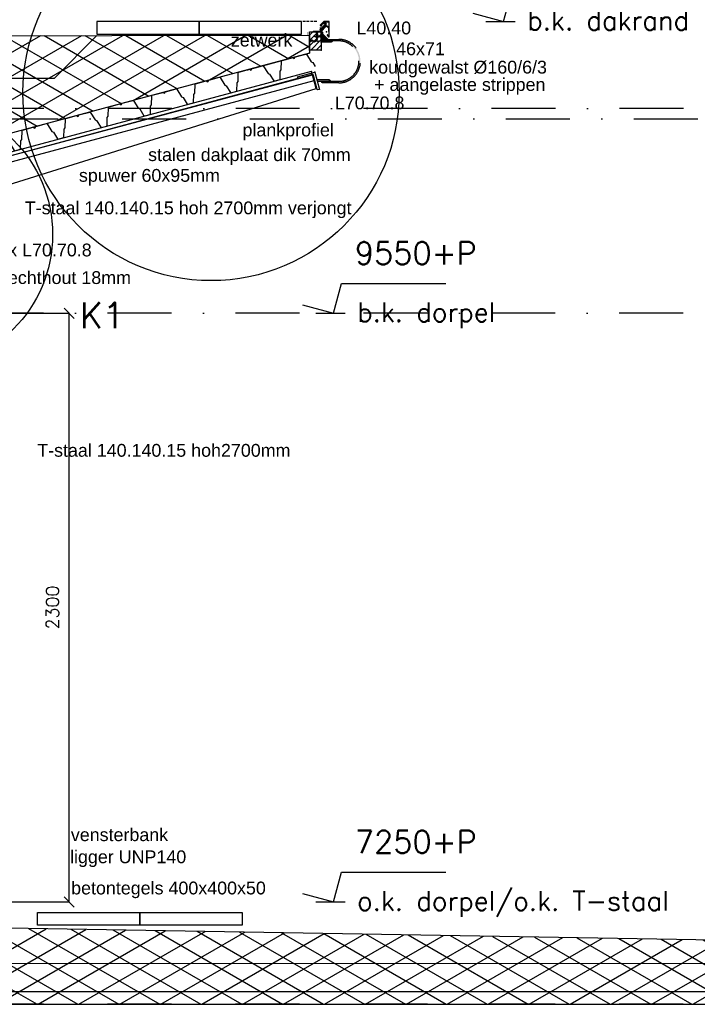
# Model space of a CAD drawing. Extents: x 98997 to 245130, y 18007 to 138999.
# Tile 38 of 58: x 121253 to 123903, y 99296 to 103143. Entities that reach past the tile are written whole.
import ezdxf

# ---------------------------------------------------------------- set-up
doc = ezdxf.new("R2010")
doc.units = 0
doc.header["$LTSCALE"] = 20
doc.header["$MEASUREMENT"] = 0
doc.header["$PDSIZE"] = -1
for name, pattern in [('DASHDOT', [25, 12.5, -6.25, 0, -6.25]), ('DD1', [2.66667, 1.66667, -0.5, 0, -0.5]), ('HIDDEN', [9.375, 6.25, -3.125]), ('HIDDENX2', [0.75, 0.5, -0.25])]:
    doc.linetypes.add(name, pattern=pattern)
doc.layers.get('0').update_dxf_attribs({"linetype": 'CONTINUOUS'})
doc.layers.get('DEFPOINTS').update_dxf_attribs({"linetype": 'CONTINUOUS'})
for name, color, linetype in [('_DETAILNUMMERS', 4, 'CONTINUOUS'), ('_DETAILNUMMERSTEKST', 4, 'CONTINUOUS'), ('A--A21--_F-23-', 9, 'CONTINUOUS'), ('A--A25--_F--3-', 9, 'CONTINUOUS'), ('A--L$7A-_STRAMIEN', 1, 'DASHDOT'), ('A--L13DC4_VLOEREN', 4, 'HIDDEN'), ('A--L21--', 3, 'CONTINUOUS'), ('A--L21D2_BUITENWAND', 2, 'CONTINUOUS'), ('A--L25--', 7, 'CONTINUOUS'), ('A--L25--_F-23-', 7, 'CONTINUOUS'), ('A--L27--', 7, 'CONTINUOUS'), ('A--L27--_F--3-', 7, 'CONTINUOUS'), ('A--L27D1_DAKEN', 1, 'CONTINUOUS'), ('A--L28--_F--3-', 1, 'CONTINUOUS'), ('A--L28DC1_CONSTR', 1, 'HIDDENX2'), ('A--L31D1_BUITENKOZIJN', 1, 'CONTINUOUS'), ('A--L35--', 7, 'CONTINUOUS'), ('A--L35--_F-23-', 7, 'CONTINUOUS'), ('A--L42--', 7, 'CONTINUOUS'), ('A--L47--', 7, 'CONTINUOUS'), ('A--M$1A-_F123-', 1, 'CONTINUOUS'), ('A--M01A1_MAATVOERING', 1, 'CONTINUOUS'), ('A--M01B1_HOOGTE_MAATV', 1, 'CONTINUOUS'), ('A--T$1A-_F123_20', 1, 'CONTINUOUS'), ('A--T01B2_HOOGTE_MAATV', 2, 'CONTINUOUS'), ('A--T01B3_HOOGTE_MAATV', 3, 'CONTINUOUS'), ('STRAMIEN', 8, 'DD1'), ('X--LR---_CP', 7, 'CONTINUOUS')]:
    doc.layers.add(name, color=color, linetype=linetype)
doc.styles.add('ALFA-0_25', font='ROMANS')
doc.styles.add('EB1', font='ARIAL.TTF')
doc.styles.add('EB2', font='ARIAL.TTF')
doc.styles.add('HIEMSTRA', font='romans.shx')
doc.styles.add('HOOGTEXT', font='ROMANS.shx', dxfattribs={"height": 2.5})
doc.dimstyles.new('STANDARD$0', dxfattribs={"dimscale": 50, "dimtxt": 2.5, "dimasz": 2, "dimexe": 2, "dimexo": 0, "dimgap": 2, "dimtad": 1, "dimdec": 0, "dimzin": 0, "dimdsep": 46, "dimtxsty": 'ALFA-0_25', "dimblk1": 'OBLIQUE', "dimblk2": 'OBLIQUE', "dimsah": 1, "dimcen": -3, "dimdle": 2, "dimclrd": 1, "dimclre": 1, "dimclrt": 2, "dimadec": 0, "dimazin": 0, "dimtfac": 0.666667, "dimtofl": 0, "dimtmove": 2, "dimatfit": 3, "dimldrblk": 'OBLIQUE', "dimfxl": 0, "dimtvp": 0.833333, "dimtolj": 1, "dimtzin": 0, "dimarcsym": 0})

# ---------------------------------------------------------------- blocks, each defined once
blk = doc.blocks.new('_OBLIQUE')
at = {"color": 0, "linetype": 'ByBlock'}
blk.add_line((-0.5, -0.5), (0.5, 0.5), dxfattribs=at)
blk = doc.blocks.new('*D57')
at = {"layer": 'A--M$1A-_F123-', "color": 1, "lineweight": -2}
for p, q in [((120894.7, 101995.9), (121446.9, 101995.9)), ((121446.9, 99695.9), (121446.9, 101995.9)), ((120879.6, 99695.9), (121446.9, 99695.9))]:
    blk.add_line(p, q, dxfattribs=at)
at = {"layer": 'DEFPOINTS', "color": 0}
for p in [(120894.7, 101995.9), (121446.9, 101995.9), (120879.6, 99695.9)]:
    blk.add_point(p, dxfattribs=at)
at = {"layer": 'A--M$1A-_F123-', "color": 1, "lineweight": -2, "xscale": 40, "yscale": 40, "zscale": 40}
for p, rotation in [((121446.9, 101995.9), 90), ((121446.9, 99695.9), 270)]:
    blk.add_blockref('_OBLIQUE', p, dxfattribs=dict(at, rotation=rotation))
at = {"layer": 'A--M$1A-_F123-', "color": 2, "insert": (121381.9, 100845.9), "char_height": 50, "attachment_point": 5, "rotation": 90, "style": 'ALFA-0_25'}
blk.add_mtext('\\A1;2300', dxfattribs=at)
blk = doc.blocks.new('Q021541-')
at = {"layer": 'A--L27--_F--3-', "color": 3}
blk.add_lwpolyline([(-15.5, 0), (0, 0, 0.332162), (1.9, 1.4), (10.7, 31), (15.8, 35), (26.1, 68.6, -0.329651), (28, 70), (71.5, 70), (76.5, 65), (81.5, 70), (125, 70, -0.329651), (126.9, 68.6), (137.2, 35), (142.3, 31), (151.1, 1.4, 0.332162), (153, 0), (175, 0, 0.332162), (176.9, 1.4), (185.7, 31), (190.8, 35), (201.1, 68.6, -0.329651), (203, 70), (246.5, 70), (251.5, 65), (256.5, 70), (300, 70, -0.329651), (301.9, 68.6), (312.2, 35), (317.3, 31), (326.1, 1.4, 0.332162), (328, 0), (350, 0, 0.332162), (351.9, 1.4), (360.7, 31), (365.8, 35), (376.1, 68.6, -0.329651), (378, 70), (421.5, 70), (426.5, 65), (431.5, 70), (475, 70, -0.329651), (476.9, 68.6), (487.2, 35), (492.3, 31), (501.1, 1.4, 0.332162), (503, 0), (525, 0, 0.332162), (526.9, 1.4), (535.7, 31), (540.8, 35), (551.1, 68.6, -0.329651), (553, 70), (596.5, 70), (601.5, 65), (606.5, 70), (650, 70, -0.329651), (651.9, 68.6), (662.2, 35), (667.3, 31), (676.1, 1.4, 0.332162), (678, 0), (700, 0, 0.332162), (701.9, 1.4), (707.1, 19.1)], format="xyb", dxfattribs=at)
blk = doc.blocks.new('HOOGTEP')
at = {"layer": 'A--M01A1_MAATVOERING'}
for p, q in [((0, 0), (0.624, 2.33)), ((0.624, 2.33), (8.794, 2.33)), ((-2.415, 0.647), (0, 0))]:
    blk.add_line(p, q, dxfattribs=at)
at = {"layer": 'A--M01B1_HOOGTE_MAATV'}
blk.add_line((-1.379, 0), (0.911, 0), dxfattribs=at)
at = {"layer": 'A--T01B2_HOOGTE_MAATV', "style": 'HOOGTEXT', "flags": 4}
blk.add_attdef('TEKST', (1.84, -0.671), '', height=1.5, dxfattribs=at)
at = {"layer": 'A--T01B3_HOOGTE_MAATV', "style": 'HOOGTEXT', "flags": 4}
blk.add_attdef('HOOGTE', (1.673, 3.819), '', height=1.75, dxfattribs=at)
blk = doc.blocks.new('Q020550-')
at = {"layer": 'A--L28--_F--3-', "color": 4, "linetype": 'Continuous'}
blk.add_lwpolyline([(0, 0), (0, 40), (3, 40, -0.414214), (5, 38), (5, 8.5, 0.414214), (8.5, 5), (38, 5, -0.414214), (40, 3), (40, 0)], format="xyb", close=True, dxfattribs=at)
at = {"layer": 'X--LR---_CP', "color": 4, "linetype": 'Continuous'}
blk.add_point((0, 0), dxfattribs=at)
blk = doc.blocks.new('Q020279-')
at = {"layer": 'A--A25--_F--3-'}
h = blk.add_hatch(dxfattribs=at)
h.set_pattern_fill('ALFALINE', color=256, scale=15, style=0, pattern_type=2)
h.set_pattern_definition([(45, (0, 0), (-10.6066, 10.6066), [])])
h.paths.add_polyline_path([(0, 0), (0, 71), (46, 71), (46, 0)])
at = {"layer": 'A--L25--_F-23-', "color": 2, "linetype": 'Continuous'}
blk.add_lwpolyline([(0, 0), (0, 71), (46, 71), (46, 0)], close=True, dxfattribs=at)
at = {"layer": 'X--LR---_CP'}
for p in [(0, 0), (0, 0), (46, 0)]:
    blk.add_point(p, dxfattribs=at)
blk = doc.blocks.new('Q020556-')
at = {"layer": 'A--L28--_F--3-', "color": 4, "linetype": 'Continuous'}
blk.add_lwpolyline([(0, 0), (0, 70), (6, 70, -0.414214), (8, 68), (8, 11.5, 0.414214), (11.5, 8), (68, 8, -0.414214), (70, 6), (70, 0)], format="xyb", close=True, dxfattribs=at)
at = {"layer": 'X--LR---_CP', "color": 4, "linetype": 'Continuous'}
blk.add_point((0, 0), dxfattribs=at)
blk = doc.blocks.new('Q031605-')
at = {"layer": 'A--L35--_F-23-', "color": 1, "linetype": 'Continuous'}
for points in [[(0, 15), (15, 0), (0, -15)], [(15, 0), (26.7, 10), (38.5, 0), (49.1, -9), (59.7, 0), (69.1, 8), (78.5, 0), (83.4, -4.6), (89, 0), (78.5, 0)]]:
    blk.add_lwpolyline(points, close=True, dxfattribs=at)
at = {"layer": 'X--LR---_CP', "color": 1, "linetype": 'Continuous'}
blk.add_point((0, 0), dxfattribs=at)
blk.add_point((0, 0), dxfattribs=at)
blk.add_point((0, 0), dxfattribs=at)

msp = doc.modelspace()

# ---------------------------------------------------------------- hatches: boundary and pattern name
at = {"layer": 'A--A21--_F-23-'}
h = msp.add_hatch(dxfattribs=at)
h.set_pattern_fill('ALFAISO', color=256, scale=80, angle=270, style=0, pattern_type=2)
h.set_pattern_definition([(330, (80462.204, 97310.96), (40, 69.28203), []), (30, (80462.204, 97310.96), (-40, 69.28203), [])])
h.paths.add_polyline_path([(120898.6, 102613.5), (120839.7, 102613.5), (120839.7, 102796.1), (120839.7, 103080.1), (122386.5, 103082.1), (122386.5, 103012.2)])
h = msp.add_hatch(dxfattribs=at)
h.set_pattern_fill('ALFAISO', color=256, scale=80, angle=270, style=0, pattern_type=2)
h.set_pattern_definition([(330, (122523.19, 93890.74), (40, 69.28203), []), (30, (122523.19, 93890.74), (-40, 69.28203), [])])
h.paths.add_polyline_path([(131833.6, 99497.4), (129349.7, 99455.2), (120824.3, 99600.1), (120824.3, 99295.9), (131833.6, 99295.9)])
at = {"layer": 'A--L13DC4_VLOEREN'}
h = msp.add_hatch(color=256, dxfattribs=at)
h.paths.add_polyline_path([(122432.5, 103054.9), (122432.5, 103094.9), (122437.5, 103094.9), (122437.5, 103059.9), (122472.5, 103059.9), (122472.5, 103054.9)])
edge = h.paths.add_edge_path(flags=16)
edge.add_line((122432.5, 103094.9), (122432.5, 103054.9))
edge.add_line((122432.5, 103054.9), (122472.5, 103054.9))
h.paths.add_polyline_path([(122432.5, 103054.9), (122432.5, 103094.9), (122437.5, 103094.9)], flags=8)
h.paths.add_polyline_path([(122432.5, 103054.9), (122437.5, 103094.9), (122437.5, 103059.9)], flags=8)
edge = h.paths.add_edge_path(flags=0)
edge.add_line((122432.5, 103054.9), (122432.5, 103094.9))
edge.add_line((122432.5, 103094.9), (122437.5, 103094.9))
edge.add_line((122437.5, 103094.9), (122432.5, 103054.9))
edge.add_line((122432.5, 103054.9), (122437.5, 103094.9))
edge.add_line((122437.5, 103094.9), (122437.5, 103059.9))
edge.add_line((122437.5, 103059.9), (122432.5, 103054.9))
edge.add_line((122432.5, 103054.9), (122437.5, 103059.9))
edge.add_line((122437.5, 103059.9), (122472.5, 103059.9))
edge.add_line((122472.5, 103059.9), (122432.5, 103054.9))
edge.add_line((122432.5, 103054.9), (122472.5, 103059.9))
edge.add_line((122472.5, 103059.9), (122472.5, 103054.9))
edge.add_line((122472.5, 103054.9), (122432.5, 103054.9))
edge.add_line((122432.5, 103054.9), (122432.5, 103094.9))
edge.add_line((122432.5, 103094.9), (122437.5, 103094.9))
edge.add_line((122437.5, 103094.9), (122432.5, 103054.9))
edge.add_line((122432.5, 103054.9), (122437.5, 103094.9))
edge.add_line((122437.5, 103094.9), (122437.5, 103059.9))
edge.add_line((122437.5, 103059.9), (122432.5, 103054.9))
edge.add_line((122432.5, 103054.9), (122437.5, 103059.9))
edge.add_line((122437.5, 103059.9), (122472.5, 103059.9))
edge.add_line((122472.5, 103059.9), (122432.5, 103054.9))
edge.add_line((122432.5, 103054.9), (122472.5, 103059.9))
edge.add_line((122472.5, 103059.9), (122472.5, 103054.9))
edge.add_line((122472.5, 103054.9), (122432.5, 103054.9))
edge.add_line((122432.5, 103054.9), (122432.5, 103094.9))
edge.add_line((122432.5, 103094.9), (122432.5, 103054.9))
edge.add_line((122432.5, 103094.9), (122437.5, 103094.9))
edge.add_line((122437.5, 103094.9), (122432.5, 103094.9))
edge.add_line((122437.5, 103094.9), (122437.5, 103059.9))
edge.add_line((122437.5, 103059.9), (122437.5, 103094.9))
edge.add_line((122437.5, 103059.9), (122472.5, 103059.9))
edge.add_line((122472.5, 103059.9), (122437.5, 103059.9))
edge.add_line((122472.5, 103059.9), (122472.5, 103054.9))
edge.add_line((122472.5, 103054.9), (122472.5, 103059.9))
edge.add_line((122472.5, 103054.9), (122432.5, 103054.9))
edge.add_line((122432.5, 103054.9), (122472.5, 103054.9))
edge = h.paths.add_edge_path(flags=0)
edge.add_line((122432.5, 103054.9), (122432.5, 103094.9))
edge.add_line((122432.5, 103094.9), (122435.5, 103094.9))
edge.add_arc((122435.5, 103092.9), 2, 0, 90, ccw=False)
edge.add_line((122437.5, 103092.9), (122437.5, 103063.4))
edge.add_arc((122441, 103063.4), 3.5, 180, 270)
edge.add_line((122441, 103059.9), (122470.5, 103059.9))
edge.add_arc((122470.5, 103057.9), 2, 0, 90, ccw=False)
edge.add_line((122472.5, 103057.9), (122472.5, 103054.9))
edge.add_line((122472.5, 103054.9), (122432.5, 103054.9))
h.paths.add_polyline_path([(122432.5, 103054.9), (122437.5, 103059.9), (122472.5, 103059.9)], flags=8)
h.paths.add_polyline_path([(122432.5, 103054.9), (122472.5, 103059.9), (122472.5, 103054.9)], flags=8)
h = msp.add_hatch(color=256, dxfattribs=at)
edge = h.paths.add_edge_path()
edge.add_line((122446.7, 103065.9), (122500.7, 103065.9))
edge.add_arc((122500.7, 102980.9), 85, -90, 90, ccw=False)
edge.add_line((122500.7, 102895.9), (122436.1, 102895.9))
edge.add_line((122436.1, 102895.9), (122436.1, 102901.9))
edge.add_line((122436.1, 102901.9), (122500.7, 102901.9))
edge.add_arc((122500.7, 102980.9), 79, 270, 450)
edge.add_line((122500.7, 103059.9), (122446.7, 103059.9))
edge.add_line((122446.7, 103059.9), (122446.7, 103065.9))
h = msp.add_hatch(color=256, dxfattribs=at)
h.paths.add_polyline_path([(122478.5, 103059.9), (122470.5, 103059.9, -0.414214), (122472.5, 103057.9), (122472.5, 103054.9, -0.303013)])
h.paths.add_polyline_path([(122446.7, 103064.7, -0.366356), (122441.6, 103059.9), (122446.7, 103059.9)])
msp.add_hatch(color=256, dxfattribs=at).paths.add_polyline_path([(122416.6, 102901.9), (122464.5, 102901.9), (122464.5, 102907.9), (122415, 102907.9)])
h = msp.add_hatch(color=256, dxfattribs=at)
h.paths.add_polyline_path([(122464.5, 102907.9), (122464.5, 102901.9), (122470.5, 102901.9, -0.195367)])
h.paths.add_polyline_path([(122436.1, 102901.9), (122430.2, 102901.9, -0.195367), (122436.1, 102895.9)])

# ---------------------------------------------------------------- linework, layer by layer
at = {"layer": '_DETAILNUMMERS'}
for centre, radius in [((122001.5, 102858.5), 735.3), ((120860.3, 102303.3), 521.7)]:
    msp.add_circle(centre, radius, dxfattribs=at)
at = {"layer": 'A--L$7A-_STRAMIEN'}
msp.add_line((110151.4, 102755.2, 1), (124834.7, 102755.2, 1), dxfattribs=at)
at = {"layer": 'A--L13DC4_VLOEREN', "const_width": 1}
for points in [[(104538.2, 103080.1), (120086.7, 103080.1), (120621.1, 103080.5), (122379.8, 103082.1), (122379.8, 103082.1), (122379.8, 103094.6), (122394, 103094.6), (122394.9, 103095.5), (122422.3, 103096), (122426.4, 103099.1), (122426.4, 103102.5), (122443.6, 103119.7)], [(120824.3, 99709.9), (120824.3, 99600.1), (129347.9, 99455.1), (129347.9, 99455.1), (131833.6, 99497.4), (131833.6, 99497.4), (134131.3, 99536.4), (134131.3, 99536.4), (134131.1, 99594.6), (134145.4, 99594.6), (134146.2, 99595.5), (134173.6, 99596), (134177.8, 99599.1), (134177.8, 99602.6), (134194.9, 99619.7)]]:
    msp.add_lwpolyline(points, dxfattribs=at)
at = {"layer": 'A--L13DC4_VLOEREN'}
msp.add_lwpolyline([(122446.7, 103065.9), (122500.7, 103065.9, -1), (122500.7, 102895.9), (122436.1, 102895.9), (122436.1, 102901.9), (122500.7, 102901.9, 1), (122500.7, 103059.9), (122446.7, 103059.9)], format="xyb", close=True, dxfattribs=at)
msp.add_lwpolyline([(122416.6, 102901.9), (122464.5, 102901.9), (122464.5, 102907.9), (122415, 102907.9)], close=True, dxfattribs=at)
for centre, radius, start, end in [((122441.3, 103065.3), 5.42, 266.6699, 6.4276), ((122479.3, 103052.9), 7.04, 96.0906, 163.5205), ((122474.9, 102912.2), 11.2, 202.5686, 246.7866), ((122425.8, 102891.6), 11.2, 22.5686, 66.7866)]:
    msp.add_arc(centre, radius, start, end, dxfattribs=at)
at = {"layer": 'A--L21--'}
for p, q in [((121389.4, 102914.8), (121555.6, 103081)), ((104538.2, 102917.6, 1), (121389.4, 102914.8))]:
    msp.add_line(p, q, dxfattribs=at)
for points in [[(120898.6, 102613.5), (120839.7, 102613.5), (120839.7, 102796.1), (120839.7, 103080.1), (122386.5, 103082.1), (122386.5, 103082.1), (122386.5, 103012.2), (122386.5, 103012.2)], [(131833.6, 99497.4), (129349.7, 99455.2), (129349.7, 99455.2), (120824.3, 99600.1), (120824.3, 99295.9), (131833.6, 99295.9)]]:
    msp.add_lwpolyline(points, close=True, dxfattribs=at)
at = {"layer": 'A--L21D2_BUITENWAND'}
for p, q in [((120916.8, 102545.9, -1.1), (122394.7, 102941.9, -0.9)), ((120931.8, 102534.4, -1.1), (122398.6, 102927.4, -0.9)), ((121056.8, 102450.5, -1), (122412.8, 102874.3, -0.9))]:
    msp.add_line(p, q, dxfattribs=at)
at = {"layer": 'A--L21D2_BUITENWAND', "const_width": 2}
msp.add_lwpolyline([(122386.5, 103094.9), (122386.5, 103010.6), (122142.9, 102944.5)], dxfattribs=at)
at = {"layer": 'A--L21D2_BUITENWAND', "elevation": -0.9}
msp.add_lwpolyline([(122412.8, 102874.3), (122394.7, 102941.9)], dxfattribs=at)
at = {"layer": 'A--L27--', "elevation": -1.1}
msp.add_lwpolyline([(120937.7, 102512.2), (122404.5, 102905.2), (122398.4, 102928.1), (120931.8, 102534.4), (120937.7, 102512.2)], dxfattribs=at)
at = {"layer": 'A--L27--_F--3-', "color": 3}
msp.add_lwpolyline([(121747.7, 102768.5), (121762.8, 102772.6, 0.332162), (121764.2, 102774.5), (121765, 102805.3), (121768.9, 102810.5), (121770.2, 102845.6, -0.329651), (121771.7, 102847.4), (121813.7, 102858.7), (121819.8, 102855.2), (121823.4, 102861.3), (121865.4, 102872.5, -0.329651), (121867.6, 102871.7), (121886.2, 102841.9), (121892.2, 102839.3), (121908.3, 102813.1, 0.332162), (121910.5, 102812.2), (121931.8, 102817.9, 0.332162), (121933.3, 102819.7), (121934.1, 102850.6), (121938, 102855.8), (121939.2, 102890.9, -0.329651), (121940.7, 102892.7), (121982.7, 102904), (121988.9, 102900.4), (121992.4, 102906.6), (122034.4, 102917.8, -0.329651), (122036.6, 102917), (122055.3, 102887.2), (122061.2, 102884.6), (122077.3, 102858.3, 0.332162), (122079.6, 102857.5), (122100.8, 102863.2, 0.332162), (122102.3, 102865), (122103.1, 102895.9), (122107, 102901), (122108.2, 102936.2, -0.329651), (122109.7, 102938), (122151.8, 102949.3), (122157.9, 102945.7), (122161.4, 102951.9), (122203.5, 102963.1, -0.329651), (122205.7, 102962.3), (122224.3, 102932.5), (122230.3, 102929.9), (122246.4, 102903.6, 0.332162), (122248.6, 102902.8), (122269.9, 102908.5, 0.332162), (122271.3, 102910.3), (122272.2, 102941.2), (122276, 102946.3), (122277.3, 102981.4, -0.329651), (122278.8, 102983.3), (122320.8, 102994.6), (122326.9, 102991), (122330.5, 102997.2), (122372.5, 103008.4, -0.329651), (122374.7, 103007.6), (122393.3, 102977.8), (122399.3, 102975.2), (122409, 102959.4)], format="xyb", dxfattribs=at)
at = {"layer": 'A--L27D1_DAKEN'}
msp.add_line((122294, 103135.8, -1), (122267.7, 103135.8, -1), dxfattribs=at)
at = {"layer": 'A--L28DC1_CONSTR'}
msp.add_line((122415.3, 103135.2), (122267.7, 103135.2), dxfattribs=at)
at = {"layer": 'A--L31D1_BUITENKOZIJN', "color": 3}
for p, q in [((120824.3, 99455.9), (133936.5, 99457.3)), ((120824.3, 99345.9), (133515.5, 99343.8))]:
    msp.add_line(p, q, dxfattribs=at)
at = {"layer": 'A--L42--'}
for points in [[(121555.6, 103085.7), (121955.6, 103085.7), (121955.6, 103135.7), (121555.6, 103135.7)], [(121955.6, 103085.7), (122355.6, 103085.7), (122355.6, 103135.7), (121955.6, 103135.7)], [(121722.6, 99604.7), (121322.6, 99604.7), (121322.6, 99654.7), (121722.6, 99654.7)], [(122122.6, 99604.7), (121722.6, 99604.7), (121722.6, 99654.7), (122122.6, 99654.7)]]:
    msp.add_lwpolyline(points, close=True, dxfattribs=at)
at = {"layer": 'A--L47--', "color": 9, "linetype": 'ByBlock'}
for points in [[(122461.6, 103079, -0.711951), (122460.7, 103078.5), (122456.2, 103083.1, 1), (122455.2, 103082.1), (122461.1, 103076.2, 0.668179), (122463, 103077), (122463, 103135.4, 0.414214), (122462.5, 103135.9), (122442.7, 103135.9), (122428, 103121.2), (122428.2, 103120.9), (122432.6, 103122.1), (122433.2, 103121.5), (122433.9, 103121.5), (122434.6, 103122.2), (122434.6, 103122.9), (122433.1, 103124.4), (122443.3, 103134.5), (122460.6, 103134.5, -0.414214), (122461.6, 103133.5), (122461.6, 103117.9, -0.668179), (122456.8, 103115.9), (122453.4, 103119.3, 0.414214), (122452, 103119.3), (122451.5, 103118.8), (122451.1, 103119.2), (122450.8, 103118.1), (122450.4, 103118.5), (122450.1, 103117.3), (122449.6, 103117.8), (122449.4, 103116.6), (122448.9, 103117.1), (122448.7, 103115.9), (122448.2, 103116.4), (122448, 103115.2), (122447.5, 103115.7), (122447.3, 103114.5), (122446.8, 103115), (122446.6, 103113.8), (122446.1, 103114.3), (122445.9, 103113.1), (122445.4, 103113.6), (122445.2, 103112.4), (122444.7, 103112.9), (122444.5, 103111.7), (122444, 103112.2), (122443.8, 103111), (122443.3, 103111.5), (122443.1, 103110.3), (122442.6, 103110.8), (122442.3, 103109.6), (122441.9, 103110), (122441.6, 103108.9), (122441.2, 103109.3), (122440.9, 103108.2), (122440.5, 103108.6), (122440.2, 103107.4), (122439.7, 103107.9), (122439.5, 103106.7), (122439, 103107.2), (122438.8, 103106), (122438.3, 103106.5), (122438.1, 103105.3), (122437.6, 103105.8), (122437.4, 103104.6), (122436.9, 103105.1), (122436.7, 103103.9), (122436.2, 103104.4), (122436, 103103.2), (122435.5, 103103.7), (122435.3, 103102.5), (122434.8, 103103), (122434.6, 103101.8), (122434.1, 103102.3), (122433.9, 103101.1), (122433.4, 103101.6), (122433.2, 103100.4), (122430, 103097.3, -0.198912), (122427.7, 103096.3), (122401.3, 103096.3), (122399.6, 103095.3), (122399.6, 103094.9), (122428, 103094.9, 0.198912), (122431.5, 103096.4), (122452, 103116.9, -0.414214), (122453.4, 103116.9), (122458.2, 103112.1), (122459.1, 103113, -0.668179), (122461.3, 103112.1), (122461.6, 103078.8)], [(122450, 103123.6), (122450.5, 103123.1), (122449.3, 103122.9), (122449.7, 103122.4), (122448.6, 103122.2), (122449, 103121.7), (122447.9, 103121.5), (122448.3, 103121), (122447.1, 103120.7), (122447.6, 103120.3), (122446.4, 103120), (122446.9, 103119.6), (122445.7, 103119.3), (122446.2, 103118.9), (122445, 103118.6), (122445.5, 103118.1), (122444.3, 103117.9), (122444.8, 103117.4), (122443.6, 103117.2), (122444.1, 103116.7), (122442.9, 103116.5), (122443.4, 103116), (122442.2, 103115.8), (122442.7, 103115.3), (122441.5, 103115.1), (122442, 103114.6), (122440.8, 103114.4), (122441.3, 103113.9), (122440.1, 103113.7), (122440.6, 103113.2), (122439.4, 103113), (122439.8, 103112.5), (122438.7, 103112.3), (122439.1, 103111.8), (122438, 103111.6), (122438.4, 103111.1), (122437.2, 103110.8), (122437.7, 103110.4), (122436.5, 103110.1), (122437, 103109.7), (122435.8, 103109.4), (122436.3, 103109), (122435.1, 103108.7), (122435.6, 103108.2), (122434.4, 103108), (122434.9, 103107.5), (122433.7, 103107.3), (122434.2, 103106.8), (122433, 103106.6), (122433.5, 103106.1), (122432.3, 103105.9), (122432.8, 103105.4), (122431.6, 103105.2), (122429.3, 103102.9, -1), (122428.2, 103104), (122448.9, 103124.6, 0.753789), (122445.6, 103130.5, -1), (122445.3, 103132, -0.753789)]]:
    msp.add_lwpolyline(points, format="xyb", close=True, dxfattribs=at)
at = {"layer": 'A--L47--', "color": 1, "linetype": 'ByBlock'}
msp.add_lwpolyline([(122428, 103111.1), (122431.7, 103111.1, 0.198912), (122435.3, 103112.6), (122448.1, 103125.4, 0.753789), (122445.9, 103129.4), (122434.7, 103124.3), (122436.4, 103122.6), (122433.7, 103119.6), (122432.4, 103120.9), (122430.9, 103120.5), (122430.7, 103119.6), (122433.6, 103116.7), (122432.9, 103116), (122429.6, 103119.3), (122430.3, 103121.4), (122432.5, 103121.9), (122433.6, 103120.9), (122435.1, 103122.5), (122433.3, 103124.4), (122434.1, 103125.1), (122445.7, 103130.4, -0.753789), (122448.8, 103124.7), (122435.7, 103111.6, -0.198912), (122432.2, 103110.1), (122428, 103110.1)], format="xyb", close=True, dxfattribs=at)
at = {"layer": 'STRAMIEN', "linetype": 'DASHDOT'}
for p, q in [((133350, 102795.9), (99354.7, 102795.9)), ((133349.2, 101995.9), (99354.7, 101995.9)), ((133349.2, 99295.9), (99354.7, 99295.9))]:
    msp.add_line(p, q, dxfattribs=at)
at = {"layer": 'X--LR---_CP', "linetype": 'Continuous'}
msp.add_point((122453.1, 103094.9), dxfattribs=at)

# ---------------------------------------------------------------- block references
at = {"xscale": 50, "yscale": 50, "zscale": 50}
msp.add_blockref('HOOGTEP', (123145.2, 103135.8, -1), dxfattribs=at).add_auto_attribs({'TEKST': 'b.k. dakrand', 'HOOGTE': '10690+P'})
at = {"color": 3, "xscale": 50, "yscale": 50, "zscale": 50}
for p, values in [((122480.3, 101995.9), {'TEKST': 'b.k. dorpel', 'HOOGTE': '9550+P'}), ((122480.3, 99695.9), {'TEKST': 'o.k. dorpel/o.k. T-staal', 'HOOGTE': '7250+P'})]:
    msp.add_blockref('HOOGTEP', p, dxfattribs=at).add_auto_attribs(values)
at = {"layer": 'A--L13DC4_VLOEREN'}
msp.add_blockref('Q020550-', (122432.5, 103054.9), dxfattribs=at)
at = {"layer": 'A--L21D2_BUITENWAND', "rotation": 194.9999999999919}
msp.add_blockref('Q020556-', (122406.9, 102937.9), dxfattribs=at)
at = {"layer": 'A--L25--'}
msp.add_blockref('Q020279-', (122386.5, 103023.9), dxfattribs=at)
at = {"layer": 'A--L27--', "rotation": 15}
msp.add_blockref('Q021541-', (121086.6, 102591.4), dxfattribs=at)
at = {"layer": 'A--L35--', "xscale": 0.4, "yscale": 0.4}
for p, rotation in [((122414.5, 103096.3), 270), ((122437.5, 103078.1), 180)]:
    msp.add_blockref('Q031605-', p, dxfattribs=dict(at, rotation=rotation))
msp.add_blockref('Q031605-', (122386.5, 103059.4), dxfattribs=at)

# ---------------------------------------------------------------- texts
at = {"layer": '_DETAILNUMMERSTEKST', "style": 'HIEMSTRA'}
msp.add_text('K1', height=100, dxfattribs=at).set_placement((121488.1, 101937.9))
at = {"layer": 'A--T$1A-_F123_20'}
for s, style, p in [('L40.40', 'EB1', (122570.1, 103085.4)), ('zetwerk', 'EB1', (122078.8, 103037.9)), ('46x71', 'EB1', (122725.1, 103004.1)), ('koudgewalst %%c160/6/3', 'EB1', (122619.7, 102932.3)), (' + aangelaste strippen', 'EB1', (122619.7, 102864.5)), ('L70.70.8', 'EB1', (122485.6, 102792.6)), ('plankprofiel', 'EB2', (122124.5, 102686.9)), ('stalen dakplaat dik 70mm', 'EB2', (121755.5, 102590.4)), ('spuwer 60x95mm', 'EB2', (121485, 102509.5)), ('T-staal 140.140.15 hoh 2700mm verjongt', 'EB2', (121273.4, 102382.5, 1)), ('2x L70.70.8', 'EB1', (121169.8, 102218, 1)), ('hechthout 18mm', 'EB1', (121168.4, 102110.1, 1)), ('T-staal 140.140.15 hoh2700mm', 'EB1', (121322, 101435.2, 1)), ('vensterbank', 'EB2', (121453.4, 99933.5)), ('ligger UNP140', 'EB1', (121450.4, 99847.2)), ('betontegels 400x400x50', 'EB1', (121454.6, 99725.3, 1))]:
    msp.add_text(s, height=50, dxfattribs=dict(at, style=style)).set_placement(p)

# ---------------------------------------------------------------- dimensions: what is measured, and where the dimension line sits
at = {"layer": 'A--M$1A-_F123-'}
dim = msp.add_linear_dim(base=(121446.9, 101995.9), p1=(120879.6, 99695.9), p2=(120894.7, 101995.9), angle=90, dimstyle='STANDARD$0', override={"dimscale": 20, "dimexe": 0, "dimexo": 0, "dimcen": 0, "dimdle": 0, "dimclrt": 2, "dimtfac": 0.75, "dimtvp": 1.5}, dxfattribs=at)
dim.commit()
dim.dimension.update_dxf_attribs({"geometry": '*D57', "text_midpoint": (121381.9, 100845.9)})

doc.saveas('drawing.dxf')
